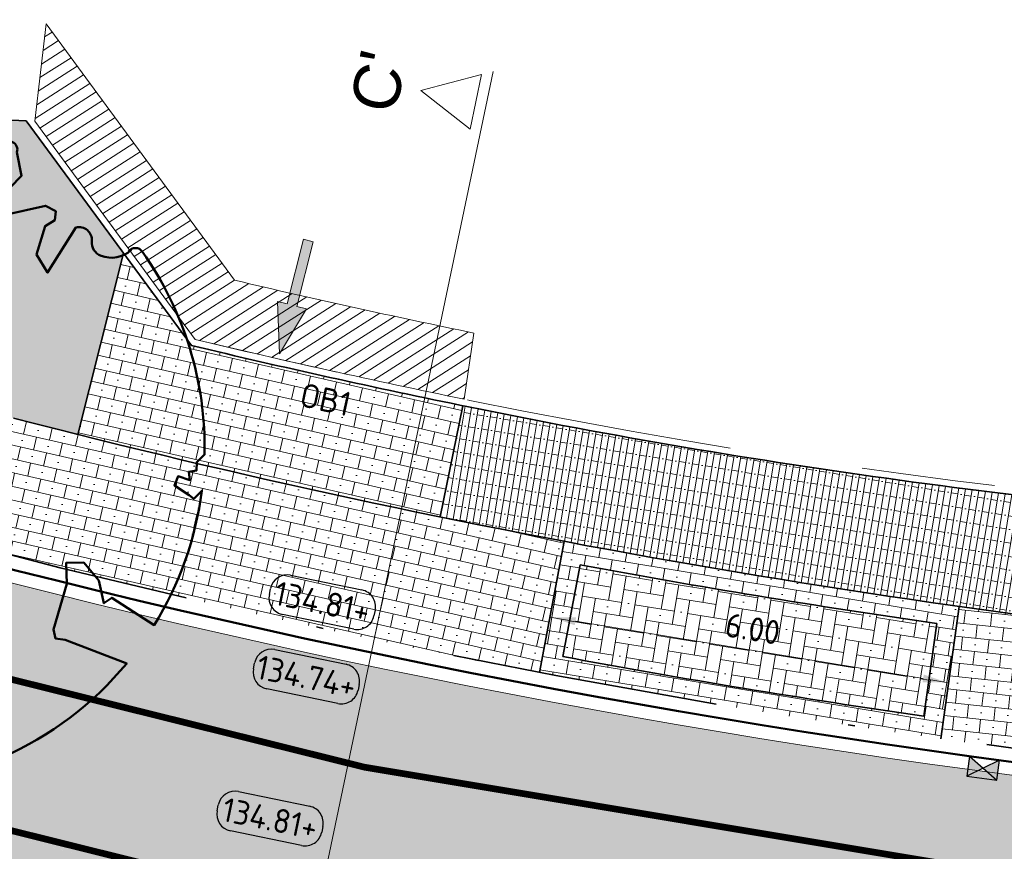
# Model space of a CAD drawing. Header units: metres. Extents: x 191748 to 192615, y 309710 to 310028.
# Tile 46 of 76: x 192114 to 192129, y 309809 to 309822. Entities that reach past the tile are written whole.
import ezdxf
from ezdxf.enums import TextEntityAlignment as Align

# ---------------------------------------------------------------- set-up
doc = ezdxf.new("R2010")
doc.units = ezdxf.units.M
for name, pattern in [('VH-GELEIDEBAND_50X200', [8, 4, -2, 0, -2]), ('VH-OPSLUITBAND-SO', [10, 4, -2, 2, -2]), ('VH-OPSLUITBAND_100X200', [16, 8, -2, 4, -2]), ('VW-1-1_STREEP', [2, 1, -1]), ('VW-11_STREEP', [2, 1, -1])]:
    doc.linetypes.add(name, pattern=pattern)
for name, color, linetype, lineweight in [('N-WE-GR-BOOM-S', 94, 'Continuous', 50), ('N-WE-RI-HWA_KOLK_NORMALE STRAATKOLK-S-200', 84, 'Continuous', 25), ('N-WE-VH-HERSTRATEN-A', 252, 'Continuous', 9), ('N-WE-VH-HERSTRATEN-G', 8, 'Continuous', 9), ('N-WE-VH-KANTLAAG 2 STREKS-G', 170, 'Continuous', 18), ('N-WE-VH-KANTOPSLUITING_GELEIDEBAND_70 200 VOORKANT-G', 2, 'Continuous', 50), ('N-WE-VH-KANTOPSLUITING_GELEIDEBAND_70 200-G', 6, 'VH-GELEIDEBAND_50X200', 35), ('N-WE-VH-KANTOPSLUITING_OPSLUITBAND_80X200 VOORKANT-G', 1, 'Continuous', 35), ('N-WE-VH-KANTOPSLUITING_OPSLUITBAND_80X200-G', 5, 'VH-OPSLUITBAND-SO', 18), ('N-WE-VH-KANTOPSLUITING_TEKST-T', 7, 'VH-OPSLUITBAND_100X200', 35), ('N-WE-VH-KANTVERHARDING-G', 5, 'Continuous', 35), ('N-WE-VH-OPENVERHARDING_STRAATBAKSTEEN_ANTRACIET-A', 250, 'Continuous', 9), ('N-WE-VH-OPENVERHARDING_STRAATBAKSTEEN_ROOD-A', 13, 'Continuous', 9), ('N-WE-VH-VERHARDING_ASFALT-A', 253, 'Continuous', 9), ('X-XX-AL-AANPIJLING_INRIT-S', 6, 'Continuous', 5), ('X-XX-AL-DWARSPROFIEL-S-200', 3, 'Continuous', 18), ('X-XX-AL-HOOGTELABEL-S', 7, 'Continuous', 25), ('X-XX-AL-MAATVOERING-M', 6, 'Continuous', 18)]:
    doc.layers.add(name, color=color, linetype=linetype, lineweight=lineweight)
doc.layers.add('N-WE-VH-GESLOTENVERHARDING_ASFALT_COATING_ROOD-A', color=7, linetype='Continuous', lineweight=9, true_color=0xf2beba)
doc.layers.add('N-WE-VW-MARKERING_LANGS_STREEP_11-G', color=7, linetype='VW-11_STREEP', lineweight=13, true_color=0xf7f7f7)
doc.styles.add('NLCS-ISO', font='NLCS-ISO.ttf')
doc.styles.add('NLCS-ISO-M200-T18', font='NLCS-ISO.ttf', dxfattribs={"height": 0.36})
doc.styles.get("Standard").update_dxf_attribs({"font": 'arial.ttf'})
doc.dimstyles.new('NLCS-M200-T18-PIJL_L2_H2', dxfattribs={"dimscale": 0.2, "dimtxt": 2.5, "dimasz": 1.8, "dimexe": 2, "dimexo": 2, "dimgap": 0.7, "dimtad": 1, "dimzin": 0, "dimdsep": 46, "dimtxsty": 'NLCS-ISO-M200-T18', "dimcen": 0, "dimdle": 2, "dimclrd": 256, "dimclre": 256, "dimclrt": 7, "dimazin": 0, "dimtfac": 1, "dimtdec": 3, "dimtofl": 0, "dimtmove": 0, "dimatfit": 3, "dimfxl": 2, "dimfxlon": 1, "dimtfillclr": 256, "dimtolj": 1, "dimtzin": 0, "dimlwd": -1, "dimlwe": -1, "dimarcsym": 0})
pattern_1 = [(347.1884373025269, (192114.1375652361, 309815.9742039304), (0.04434905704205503, 0.1950209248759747), []), (77.18843730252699, (192114.5276070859, 309815.8855058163), (-0.3900418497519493, 0.08869811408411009), [0.2, -0.2]), (77.18843730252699, (192114.3769352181, 309816.1248757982), (-0.3900418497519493, 0.08869811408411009), [0.2, -0.2]), (347.1884373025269, (192114.3547606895, 309816.0273653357), (0.08869811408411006, 0.3900418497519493), [0, -0.4, 0, 0, 0]), (347.1884373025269, (192114.5941306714, 309816.1780372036), (0.08869811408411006, 0.3900418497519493), [0, -0.4, 0, 0, 0])]

# ---------------------------------------------------------------- blocks, each defined once
blk = doc.blocks.new('INRIT')
at = {"layer": 'X-XX-AL-AANPIJLING_INRIT-S'}
blk.add_hatch(color=254, dxfattribs=at).paths.add_polyline_path([(-1.75, 0.07499999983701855), (-1.750000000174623, -0.07499999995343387), (-0.75, -0.07500000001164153), (-0.75, -0.2250000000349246), (0, 0), (-0.75, 0.2250000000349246), (-0.75, 0.07500000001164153)])
at = {"layer": 'X-XX-AL-AANPIJLING_INRIT-S', "flags": 128}
blk.add_lwpolyline([(-1.75, 0.07499999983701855), (-1.750000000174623, -0.07499999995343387), (-0.75, -0.07500000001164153), (-0.75, -0.2250000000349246), (0, 0), (-0.75, 0.2250000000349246), (-0.75, 0.07500000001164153)], close=True, dxfattribs=at)
blk = doc.blocks.new('*U85')
for p, q in [((48.37799968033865, 0.7999999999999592), (50.47799968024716, 5.000000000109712)), ((50.47799968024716, 5.000000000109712), (52.57799968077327, 0.7999999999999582)), ((52.57799968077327, 0.7999999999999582), (48.37799968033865, 0.7999999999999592)), ((52.977999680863, 4.01971150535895e-15), (-76.75445167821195, 2.876966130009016e-14))]:
    blk.add_line(p, q)
for tag, p in [('A500', (-74.2544516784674, 6.500000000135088)), ('B500', (50.47799968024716, 6.500000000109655))]:
    blk.add_attdef(tag, text='', height=3.499999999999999, rotation=1.387420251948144e-09).set_placement(p, align=Align.CENTER)
blk = doc.blocks.new('SGR-BOOM_05')
blk.add_lwpolyline([(0.4325246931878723, 4.711883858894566), (0.4412366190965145, 4.722067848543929), (0.4495406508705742, 4.730963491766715), (0.457499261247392, 4.738955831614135), (0.4651749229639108, 4.746429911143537), (0.4726301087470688, 4.753770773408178), (0.4799272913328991, 4.761363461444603), (0.4871289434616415, 4.769593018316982), (0.4942975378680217, 4.778844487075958), (0.5013792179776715, 4.78953650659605), (0.507854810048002, 4.802222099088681), (0.5130888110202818, 4.817487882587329), (0.5164457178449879, 4.835920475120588), (0.5172900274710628, 4.858106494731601), (0.5149862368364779, 4.884632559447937), (0.5088988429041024, 4.916085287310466), (0.4752610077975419, 5.034436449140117, -0.5293802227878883), (0.5290991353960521, 5.098767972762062, -0.08713876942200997), (2.218306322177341, 4.624671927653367, -0.3723405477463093), (2.284485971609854, 4.472597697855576), (2.353810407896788, 4.119139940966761), (2.180208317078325, 3.946086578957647), (1.99206671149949, 3.985480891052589), (1.766984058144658, 3.816663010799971), (1.853127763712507, 3.602310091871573), (2.086202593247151, 3.527331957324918), (2.711896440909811, 3.67116193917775), (2.864476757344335, 3.58686285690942), (2.849520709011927, 3.452573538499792), (2.706793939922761, 3.364669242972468), (2.577044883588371, 2.941253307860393), (2.743005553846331, 2.669806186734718), (3.167776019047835, 3.346672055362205, -0.5046405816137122), (3.406018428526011, 3.139734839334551, 0.3319483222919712), (3.543642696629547, 2.921146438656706, 0.282007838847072), (3.99290985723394, 3.003759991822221), (3.956968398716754, 2.985163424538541, -0.5121558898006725), (4.162740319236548, 2.983535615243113, -0.1607604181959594), (5.094490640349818, -0.05607239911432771), (4.977332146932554, -0.1690536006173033), (4.976312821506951, -0.2938416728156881), (4.8618704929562, -0.3148519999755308), (4.876229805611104, -0.4378637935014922), (4.698090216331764, -0.3805204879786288), (4.644143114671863, -0.5192137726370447), (4.863809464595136, -0.6652633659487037), (4.932503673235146, -0.7196641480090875), (5.053640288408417, -0.5992007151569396, -0.1063709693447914), (4.340554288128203, -2.610345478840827), (3.70529781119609, -2.2009414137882), (3.587571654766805, -2.281876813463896), (3.512459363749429, -1.944794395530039), (3.286149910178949, -1.67334727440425), (3.023546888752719, -1.675915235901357), (3.029665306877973, -1.990035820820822), (2.830389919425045, -2.677651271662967), (2.860626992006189, -2.808775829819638), (3.005150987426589, -2.829446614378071), (3.929857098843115, -3.182947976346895, -0.2362982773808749), (-0.2250862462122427, -5.013472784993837, 0.1596250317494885), (-0.3470448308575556, -4.770134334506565, 0.3508021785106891), (-0.3148115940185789, -4.527846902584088, -0.5046405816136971), (-0.6000098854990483, -4.392775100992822), (-0.530619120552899, -4.170222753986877), (-0.6474450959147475, -3.962362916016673), (-0.8016343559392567, -3.977834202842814), (-0.8248145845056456, -4.14384857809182), (-0.941790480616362, -4.211479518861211), (-1.080272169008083, -4.105602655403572), (-1.199847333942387, -3.474824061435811), (-1.291065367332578, -3.383747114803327), (-1.521968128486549, -3.390946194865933), (-1.586173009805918, -3.664879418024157), (-1.680264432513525, -3.694423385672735), (-1.769024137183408, -3.922911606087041), (-2.003269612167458, -3.79763926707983, 0.7335825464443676), (-1.917708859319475, -3.972704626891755, -0.8616245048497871), (-1.870123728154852, -4.127626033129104, 0.2799778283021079), (-2.04306959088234, -4.392508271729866), (-2.03586990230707, -4.402599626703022, -0.8270561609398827), (-2.207893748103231, -4.582742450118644, -0.1167741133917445), (-4.152188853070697, -2.556267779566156), (-4.114413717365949, -2.549202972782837), (-4.083543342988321, -2.540638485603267), (-4.058769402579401, -2.530881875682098), (-4.039283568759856, -2.520240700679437), (-4.02427751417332, -2.509022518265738), (-4.012942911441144, -2.497534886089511), (-4.004471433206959, -2.486085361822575), (-3.767567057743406, -2.183934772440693), (-3.762478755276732, -2.173394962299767), (-3.758320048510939, -2.163280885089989), (-3.754774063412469, -2.153365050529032), (-3.751523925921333, -2.143419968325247), (-3.748252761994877, -2.133218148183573), (-3.744643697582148, -2.12253209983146), (-3.740379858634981, -2.111134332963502), (-3.735144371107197, -2.09879735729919), (-3.7287288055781, -2.085363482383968), (-3.721358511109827, -2.070954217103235), (-3.713367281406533, -2.055760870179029), (-3.705088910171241, -2.03997475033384), (-3.696857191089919, -2.02378716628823), (-3.689005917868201, -2.007389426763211), (-3.681868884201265, -1.990972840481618), (-3.675779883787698, -1.974728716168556), (-3.671016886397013, -1.958854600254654), (-3.667634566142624, -1.943572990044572), (-3.665631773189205, -1.929112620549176), (-3.665007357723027, -1.915702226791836), (-3.665760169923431, -1.903570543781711), (-3.66788905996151, -1.892946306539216), (-3.671392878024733, -1.884058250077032), (-3.676270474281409, -1.877135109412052), (-3.682496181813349, -1.87228834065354), (-3.689946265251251, -1.869160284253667), (-3.698472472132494, -1.867276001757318), (-3.707926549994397, -1.86616055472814), (-3.718160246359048, -1.865339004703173), (-3.72902530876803, -1.864336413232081), (-3.740373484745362, -1.86267784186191), (-3.752056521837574, -1.859888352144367), (-3.763951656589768, -1.855601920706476), (-3.776038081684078, -1.849888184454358), (-3.788320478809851, -1.842925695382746), (-3.800803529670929, -1.834893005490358), (-3.813491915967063, -1.8259686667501), (-3.826390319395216, -1.816331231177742), (-3.839503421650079, -1.806159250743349), (-3.852835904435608, -1.795631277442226), (-3.866362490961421, -1.784873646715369), (-3.879938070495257, -1.773803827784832), (-3.893387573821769, -1.76228707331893), (-3.906535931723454, -1.750188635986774), (-4.149695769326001, -2.02842049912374), (-4.161716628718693, -2.014754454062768), (-4.172911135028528, -2.000102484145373), (-4.183104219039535, -1.984329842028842), (-4.192608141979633, -1.967625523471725), (-4.203684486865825, -1.951473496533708), (-4.219082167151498, -1.937681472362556), (-4.241550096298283, -1.928057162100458), (-4.273837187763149, -1.924408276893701), (-4.318692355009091, -1.928542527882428), (-4.378864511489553, -1.942267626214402), (-4.457102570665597, -1.96739128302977, -0.04099741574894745), (-4.791147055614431, -1.027236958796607), (-4.617442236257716, -1.057135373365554), (-4.462688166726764, -1.156360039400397), (-4.380222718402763, -1.081691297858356), (-4.281020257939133, -0.9269601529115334), (-4.376017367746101, -0.7817417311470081), (-4.322820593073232, -0.567248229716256), (-4.520005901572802, -0.551067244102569), (-4.652051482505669, -0.4231675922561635), (-4.89199676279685, -0.5800962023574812, -0.05814040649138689), (-4.988069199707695, 0.8291727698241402), (-4.851792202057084, 0.8021379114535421), (-4.298456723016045, 0.3639367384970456), (-4.059571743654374, 0.4468333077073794), (-3.128243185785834, 0.6926248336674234), (-3.048903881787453, 1.000164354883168), (-3.408870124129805, 1.143500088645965), (-3.464013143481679, 1.261371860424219), (-4.121257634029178, 1.583987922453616), (-4.135853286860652, 1.768685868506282), (-4.357977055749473, 1.956958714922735), (-4.448296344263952, 2.139788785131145), (-4.296559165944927, 2.378269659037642), (-3.957550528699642, 2.431343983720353), (-3.649608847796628, 2.632691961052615), (-3.646147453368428, 2.840191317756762), (-3.838176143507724, 3.066466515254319), (-3.787176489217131, 3.162116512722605), (-3.863200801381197, 3.31009734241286, -0.1342797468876), (-1.664191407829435, 4.834836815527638, -0.5417265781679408), (-1.596738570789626, 4.783170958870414), (-1.607648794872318, 4.639467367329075), (-1.605334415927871, 4.564777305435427), (-1.595180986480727, 4.507652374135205), (-1.578905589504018, 4.464963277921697), (-1.558225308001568, 4.433580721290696), (-1.534857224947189, 4.41037540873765), (-1.510518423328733, 4.392218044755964), (-1.486925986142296, 4.375979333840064), (-1.465438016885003, 4.359178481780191), (-1.44597670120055, 4.341928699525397), (-1.428105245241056, 4.324991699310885), (-1.411386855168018, 4.3091291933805), (-1.395384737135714, 4.295102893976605), (-1.379662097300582, 4.283674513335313), (-1.3637821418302, 4.275605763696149), (-1.347308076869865, 4.271658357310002), (-1.329896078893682, 4.272312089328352), (-1.3115742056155, 4.276919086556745), (-1.292463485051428, 4.284549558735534), (-1.272684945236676, 4.294273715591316), (-1.25235961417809, 4.305161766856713), (-1.231608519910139, 4.316283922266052), (-1.210552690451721, 4.326710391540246), (-1.189313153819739, 4.335511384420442), (-1.168017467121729, 4.342023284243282), (-1.146819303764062, 4.346647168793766), (-1.125878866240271, 4.350050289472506), (-1.105356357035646, 4.352899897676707), (-1.085411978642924, 4.355863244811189), (-1.066205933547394, 4.359607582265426), (-1.047898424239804, 4.364800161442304), (-1.030649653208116, 4.372108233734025), (-1.014588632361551, 4.38201337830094), (-0.9997196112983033, 4.394254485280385), (-0.9860156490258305, 4.40838477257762), (-0.9734498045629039, 4.423957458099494), (-0.9628477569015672, 4.324096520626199), (-0.940279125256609, 4.298315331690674), (-0.8338833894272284, 4.117847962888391), (-0.6106941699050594, 3.995871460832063), (-0.9268198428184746, 4.507921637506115), (-0.9210099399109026, 4.523481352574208), (-0.9169947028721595, 4.538581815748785), (-0.9151697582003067, 4.553389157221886), (-0.9159307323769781, 4.56806950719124), (-0.9196732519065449, 4.58278899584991), (-0.9267929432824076, 4.59771375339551), (-0.9376854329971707, 4.613009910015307), (-0.9526429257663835, 4.628990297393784), (-0.9715439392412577, 4.64655455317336), (-0.9941635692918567, 4.666749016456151), (-1.020276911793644, 4.690620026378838), (-1.049659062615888, 4.719213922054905), (-1.082085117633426, 4.753577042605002), (-1.117330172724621, 4.794755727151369), (-1.199269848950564, 4.900951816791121, -0.5431042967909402), (-1.17106461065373, 4.981224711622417, -0.04676559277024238), (-0.234242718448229, 5.117425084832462, -0.3851675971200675), (-0.1815216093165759, 5.074406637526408), (-0.1522898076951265, 4.88240583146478), (-0.1377666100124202, 4.822421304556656), (-0.1214819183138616, 4.780422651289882), (-0.1038292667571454, 4.753143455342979), (-0.08520218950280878, 4.737317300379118), (-0.06599422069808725, 4.729677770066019), (-0.04659889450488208, 4.72695844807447), (-0.02740974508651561, 4.725892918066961), (-0.008747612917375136, 4.723795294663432), (0.009357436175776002, 4.720301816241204), (0.02694803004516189, 4.715629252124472), (0.04406679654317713, 4.709994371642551), (0.06075636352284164, 4.703613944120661), (0.07705935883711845, 4.696704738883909), (0.09301841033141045, 4.68948352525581), (0.1086761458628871, 4.682167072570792), (0.1240417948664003, 4.674922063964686), (0.138990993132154, 4.66771483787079), (0.1533659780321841, 4.660461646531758), (0.1670089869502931, 4.653078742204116), (0.1797622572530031, 4.645482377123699), (0.1914680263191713, 4.637588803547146), (0.2019685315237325, 4.629314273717), (0.211106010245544, 4.620575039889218), (0.2188088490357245, 4.611358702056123), (0.2253500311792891, 4.601938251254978), (0.2310886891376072, 4.59265802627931), (0.236383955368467, 4.583862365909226), (0.2415949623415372, 4.575895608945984), (0.2470808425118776, 4.56910209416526), (0.2532007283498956, 4.563826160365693), (0.2603137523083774, 4.560412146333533), (0.2686849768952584, 4.559130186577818), (0.2782031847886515, 4.55995359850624), (0.2886630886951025, 4.562781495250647), (0.2998594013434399, 4.567512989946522), (0.31158683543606, 4.574047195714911), (0.3236401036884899, 4.582283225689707), (0.3358139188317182, 4.592120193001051), (0.3479029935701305, 4.603457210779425), (0.3597324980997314, 4.616146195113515), (0.3712494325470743, 4.629850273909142), (0.382431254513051, 4.644185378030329), (0.393255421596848, 4.658767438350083), (0.4036993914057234, 4.673212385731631), (0.4137406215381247, 4.687136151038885), (0.4233565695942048, 4.700154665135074)], format="xyb", close=True)
blk.add_circle((0, 0), 0.15)
blk = doc.blocks.new('TEKST OB')
at = {"layer": 'N-WE-VH-KANTOPSLUITING_TEKST-T', "style": 'NLCS-ISO'}
blk.add_attdef('TEKST_OPSLUITBANDEN', text='', height=0.36, rotation=0.340705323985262, dxfattribs=at).set_placement((0, 0), align=Align.BOTTOM_CENTER)
blk = doc.blocks.new('*D105')
at = {"layer": 'defpoints', "color": 0, "transparency": 16777216}
for p in [(192122.3892031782, 309814.1283612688), (192128.3090248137, 309813.1533199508), (192128.1215883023, 309812.0153264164)]:
    blk.add_point(p, dxfattribs=at)
at = {"layer": 'X-XX-AL-MAATVOERING-M', "transparency": 16777216}
for p, q in [((192122.2667739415, 309813.3850499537), (192122.136759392, 309812.5956855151)), ((192122.5569806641, 309812.9318611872), (192127.7663743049, 309812.0738329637)), ((192128.186595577, 309812.4100086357), (192128.0565810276, 309811.6206441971))]:
    blk.add_line(p, q, dxfattribs=at)
for points in [[(192122.5667317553, 309812.9910635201), (192122.5472295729, 309812.8726588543), (192122.2017666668, 309812.9903677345)], [(192127.7761253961, 309812.1330352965), (192127.7566232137, 309812.0146306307), (192128.1215883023, 309812.0153264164)]]:
    blk.add_solid(points, dxfattribs=at)
at = {"layer": 'X-XX-AL-MAATVOERING-M', "color": 7, "transparency": 16777216, "insert": (192125.2136833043, 309812.8185928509), "char_height": 0.36, "attachment_point": 5, "rotation": 350.64690887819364, "style": 'NLCS-ISO-M200-T18'}
blk.add_mtext('\\A1;6.00', dxfattribs=at)
blk = doc.blocks.new('SAL-HOOGTE-WEGPEIL-200-SO')
for p, q in [((-0.5450000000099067, 0.3024999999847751), (0.5450000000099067, 0.3024999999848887)), ((-0.8000000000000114, -0.04250000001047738), (-0.8000000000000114, 0.04250000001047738)), ((0.8000000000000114, 0.04749999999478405), (0.8000000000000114, -0.04250000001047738)), ((0.5449999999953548, -0.297500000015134), (-0.5449999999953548, -0.297500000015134))]:
    blk.add_line(p, q)
for centre, radius, start, end in [((-0.5450000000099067, 0.04749999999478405), 0.2549999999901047, 90.00000000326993, 180.0000000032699), ((0.5450000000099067, 0.04749999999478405), 0.2549999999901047, 359.9999999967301, 89.99999999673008), ((-0.5449999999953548, -0.04250000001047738), 0.2550000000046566, 180, 270), ((0.5449999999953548, -0.04250000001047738), 0.2550000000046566, 270, 0)]:
    blk.add_arc(centre, radius, start, end)
at = {"style": 'NLCS-ISO'}
blk.add_attdef('HOOGTE', text='', height=0.36, dxfattribs=at).set_placement((0, 0.002499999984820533), align=Align.MIDDLE_CENTER)
blk = doc.blocks.new('SRI-KOLK_STRAAT-SO')
h = blk.add_hatch(color=256)
h.dxf.hatch_style = 1
h.paths.add_polyline_path([(-1.125, 1.5), (-1.125, -1.110223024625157e-16), (1.110223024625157e-16, 0.7499999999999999)])
h.paths.add_polyline_path([(1.125, 1.5), (1.110223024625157e-16, 0.7499999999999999), (1.125, -1.110223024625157e-16)])
for p, q in [((-1.125, 0), (1.125, 1.5)), ((1.125, 0), (-1.125, 1.5))]:
    blk.add_line(p, q)
blk.add_lwpolyline([(-1.125, 0), (1.125, 0), (1.125, 1.5), (-1.125, 1.5)], close=True)

msp = doc.modelspace()

# ---------------------------------------------------------------- hatches: boundary and pattern name
at = {"layer": 'N-WE-VH-GESLOTENVERHARDING_ASFALT_COATING_ROOD-A'}
h = msp.add_hatch(color=256, dxfattribs=at)
h.dxf.hatch_style = 1
edge = h.paths.add_edge_path()
edge.add_line((192051.0774653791, 309808.4195765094), (192057.0811257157, 309758.80851348))
edge.add_line((192057.0811257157, 309758.80851348), (192058.565283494, 309759.0298562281))
edge.add_line((192058.565283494, 309759.0298562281), (192052.5561329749, 309808.6862872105))
edge.add_arc((192068.7381378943, 309810.6445452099), 16.30006311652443, 172.7372160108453, 186.9000706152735, ccw=False)
edge.add_arc((192042.9464646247, 309813.9315084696), 9.700216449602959, 352.7372160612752, 353.558672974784)
edge.add_arc((192068.7432477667, 309810.638999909), 16.30746508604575, 122.85393825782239, 172.2315393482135, ccw=False)
edge.add_arc((192069.4176080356, 309809.2144069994), 17.87123448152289, 94.68040749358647, 122.19239038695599, ccw=False)
edge.add_arc((192068.8067794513, 309807.0628131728), 19.9812120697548, 86.85571442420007, 92.43069995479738, ccw=False)
edge.add_arc((192068.7245158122, 309810.7565854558), 16.30000000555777, 69.28399104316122, 85.85476106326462, ccw=False)
edge.add_line((192074.490415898, 309826.0027127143), (192099.6408618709, 309816.4911196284))
edge.add_arc((192146.0156778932, 309939.1148793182), 131.1000000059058, 249.283991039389, 267.28769582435)
edge.add_line((192139.8119000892, 309808.1617459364), (192141.2483762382, 309808.1163962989))
edge.add_arc((192142.7684526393, 309904.2043735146), 96.09999998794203, 269.0936774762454, 300.0344611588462)
edge.add_line((192190.8685005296, 309821.0082474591), (192194.5697765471, 309823.0909068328))
edge.add_line((192194.5697765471, 309823.0909068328), (192208.7230190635, 309831.2756147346))
edge.add_arc((192084.1208555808, 310046.7414149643), 248.9000004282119, 300.0404543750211, 303.1284289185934)
edge.add_arc((192208.2896435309, 309856.4733086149), 21.6999999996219, 303.1284289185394, 319.3354496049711)
edge.add_line((192224.7499105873, 309842.332954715), (192225.6489243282, 309843.3794636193))
edge.add_arc((192239.5301633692, 309831.4546490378), 18.30000000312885, 125.1354368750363, 139.3354496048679, ccw=False)
edge.add_line((192228.9983091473, 309846.420277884), (192235.1600518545, 309850.7565190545))
edge.add_line((192235.1600518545, 309850.7565190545), (192236.4865745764, 309851.7701852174))
edge.add_arc((192229.1268201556, 309861.0166983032), 11.81795199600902, 308.5180067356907, 324.8070539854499)
edge.add_line((192238.7846379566, 309854.205637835), (192239.3306963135, 309854.9545798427))
edge.add_arc((192239.7560225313, 309855.1015410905), 0.4499999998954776, 142.4942655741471, 199.0613597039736, ccw=False)
edge.add_arc((192266.6089706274, 309834.4922791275), 34.30000000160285, 127.17003413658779, 142.4942657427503, ccw=False)
edge.add_line((192245.8855127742, 309861.8240974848), (192247.0046765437, 309862.637645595))
edge.add_line((192247.0046765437, 309862.637645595), (192247.8553785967, 309863.2301912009))
edge.add_line((192247.8553785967, 309863.2301912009), (192254.0557285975, 309867.5489654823))
edge.add_line((192254.0557285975, 309867.5489654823), (192254.1700393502, 309867.3848525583))
edge.add_line((192254.1700393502, 309867.3848525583), (192255.7091075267, 309868.45687076))
edge.add_line((192255.7091075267, 309868.45687076), (192254.566, 309870.098))
edge.add_line((192254.566, 309870.098), (192247.4733388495, 309865.1572808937))
edge.add_line((192247.4733388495, 309865.1572808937), (192247.5874540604, 309864.9934487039))
edge.add_line((192247.5874540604, 309864.9934487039), (192246.0901905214, 309863.9505489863))
edge.add_arc((192266.6089706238, 309834.4922791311), 35.89999999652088, 124.8586456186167, 145.9195530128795)
edge.add_arc((192228.4265712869, 309860.3247079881), 10.20000000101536, 305.13543687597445, 325.91955301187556, ccw=False)
edge.add_line((192234.2967851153, 309851.9832099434), (192228.1350424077, 309847.6469687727))
edge.add_arc((192239.5301633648, 309831.4546490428), 19.79999999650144, 125.1354368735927, 139.3354496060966)
edge.add_line((192224.51111785, 309844.3569074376), (192223.6121041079, 309843.3103985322))
edge.add_arc((192208.2896435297, 309856.473308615), 20.20000000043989, 303.128428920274, 319.33544960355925, ccw=False)
edge.add_arc((192084.1208557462, 310046.741414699), 247.4000001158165, 300.0404543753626, 303.12842892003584, ccw=False)
edge.add_line((192207.9721020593, 309832.5741229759), (192193.8265035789, 309824.3938355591))
edge.add_line((192193.8265035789, 309824.3938355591), (192190.1252659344, 309822.3111977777))
edge.add_arc((192142.768452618, 309904.2043735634), 94.6000000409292, 295.4844754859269, 300.0397409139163, ccw=False)
edge.add_line((192183.4716656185, 309818.8087737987), (192183.0189620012, 309818.594464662))
edge.add_arc((192142.7684526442, 309904.204373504), 94.59999997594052, 287.2480245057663, 295.1811174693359, ccw=False)
edge.add_line((192170.8181706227, 309813.8585196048), (192159.1426590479, 309811.0322459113))
edge.add_arc((192142.7684526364, 309904.2043735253), 94.59999999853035, 269.0985400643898, 279.96746087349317, ccw=False)
edge.add_arc((192141.9846298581, 309854.2105175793), 44.60000006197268, 267.27836996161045, 269.0949207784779, ccw=False)
edge.add_arc((192146.0156777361, 309939.1148793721), 129.6000000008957, 249.28399111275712, 267.2806065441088, ccw=False)
edge.add_line((192100.1714661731, 309817.8941374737), (192075.0210202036, 309827.4057305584))
edge.add_arc((192068.7245158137, 309810.7565854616), 17.7999999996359, 69.28399102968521, 123.0926038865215)
edge.add_arc((192054.5286765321, 309832.5391047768), 8.200000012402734, 292.5779463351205, 303.0926038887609, ccw=False)
edge.add_arc((192068.7245154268, 309810.756585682), 17.99999958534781, 127.8612765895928, 168.1940758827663)
edge.add_arc((192042.9203814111, 309813.9419657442), 8.200000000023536, -7.0372807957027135, 3.4774068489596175, ccw=False)
edge.add_arc((192068.7245158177, 309810.7565854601), 17.80000000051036, 172.9627625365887, 187.543856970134)
edge.add_line((192051.0785808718, 309808.4197115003), (192051.0774653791, 309808.4195765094))
h = msp.add_hatch(color=256, dxfattribs=at)
h.dxf.hatch_style = 1
edge = h.paths.add_edge_path()
edge.add_arc((192244.0243701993, 309849.036280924), 0.4499999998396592, 230.4225353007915, 287.348414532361)
edge.add_arc((192233.6897319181, 309881.2700922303), 34.30000000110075, 287.7710036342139, 307.1700341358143)
edge.add_arc((192233.689733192, 309881.2700932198), 34.30000001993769, 307.1700314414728, 315.9919136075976)
edge.add_arc((192266.8487255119, 309849.2436790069), 11.80000000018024, 120.7354877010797, 136.0055259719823, ccw=False)
edge.add_line((192260.818035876, 309859.3862024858), (192261.6775717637, 309859.8972778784))
edge.add_line((192261.6775717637, 309859.8972778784), (192261.5753566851, 309860.0691850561))
edge.add_line((192261.5753566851, 309860.0691850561), (192270.857, 309865.588))
edge.add_line((192270.857, 309865.588), (192271.6236130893, 309864.2986961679))
edge.add_line((192271.6236130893, 309864.2986961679), (192262.9461587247, 309859.139128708))
edge.add_arc((192268.0569126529, 309850.5437698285), 9.99999999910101, 120.7354877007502, 138.2013745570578)
edge.add_arc((192233.6897319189, 309881.2700922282), 36.09999999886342, 289.36379946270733, 318.2013745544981, ccw=False)
edge.add_line((192245.6592327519, 309847.2121849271), (192245.5955394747, 309847.401771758))
edge.add_line((192245.5955394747, 309847.401771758), (192244.6476053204, 309847.083305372))
edge.add_arc((192233.6839772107, 309881.2912425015), 35.92191676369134, 284.36949514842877, 287.7706307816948, ccw=False)
edge.add_arc((192245.1302455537, 309836.6122301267), 10.19999999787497, 104.3694951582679, 123.9399972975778)
edge.add_arc((192258.1392042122, 309817.2820200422), 33.50000058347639, 123.9399973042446, 125.1354368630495)
edge.add_line((192238.8595800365, 309844.6781170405), (192233.0580172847, 309840.5953475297))
edge.add_arc((192221.6628963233, 309856.7876672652), 19.80000000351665, 291.26296266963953, 305.13543687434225, ccw=False)
edge.add_line((192228.8433443, 309838.3355354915), (192227.0587217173, 309837.6410688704))
edge.add_arc((192234.3842292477, 309818.8161667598), 20.20000000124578, 111.2629626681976, 123.3955080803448)
edge.add_line((192223.2658404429, 309835.6809653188), (192220.6846251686, 309834.0017217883))
edge.add_line((192220.6846251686, 309834.0017217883), (192219.8426701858, 309833.4635931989))
edge.add_arc((192084.1208556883, 310046.7414148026), 252.8000002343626, 300.0404543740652, 302.4711089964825, ccw=False)
edge.add_line((192210.6754033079, 309827.8994933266), (192196.5308240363, 309819.7197953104))
edge.add_line((192196.5308240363, 309819.7197953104), (192192.8295869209, 309817.6371578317))
edge.add_arc((192142.7684716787, 309904.204339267), 99.99996080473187, 298.6623529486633, 300.0404547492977, ccw=False)
edge.add_line((192190.7331580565, 309816.4582224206), (192190.6371805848, 309816.633802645))
edge.add_arc((192142.7686785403, 309904.2026409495), 99.79827117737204, 269.1016171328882, 298.6627164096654, ccw=False)
edge.add_arc((192141.984624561, 309854.2105173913), 49.79999962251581, 267.28177641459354, 269.1017624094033, ccw=False)
edge.add_arc((192146.0156778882, 309939.1148792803), 134.7999999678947, 262.0982203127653, 267.28177642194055, ccw=False)
edge.add_line((192127.4840057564, 309805.5947792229), (192126.5002487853, 309805.7350156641))
edge.add_line((192126.5002487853, 309805.7350156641), (192113.7508740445, 309808.2331677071))
edge.add_arc((192146.0156775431, 309939.1148779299), 134.7999985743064, 255.7287576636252, 256.15163443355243, ccw=False)
edge.add_arc((192146.0156779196, 309939.1148793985), 134.8000000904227, 249.2839910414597, 255.72875766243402, ccw=False)
edge.add_line((192098.3320379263, 309813.0303422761), (192078.8062263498, 309820.4147669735))
edge.add_line((192078.8062263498, 309820.4147669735), (192078.2031537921, 309820.6428416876))
edge.add_arc((192072.6848690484, 309806.0514560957), 15.60000000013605, 69.28399103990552, 186.6211746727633)
edge.add_line((192057.1889176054, 309804.2527096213), (192058.1706189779, 309795.7954884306))
edge.add_line((192058.1706189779, 309795.7954884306), (192059.8562187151, 309781.2742804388))
edge.add_arc((192556.7199951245, 309838.9494718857), 500.2000000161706, 186.6211746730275, 188.2193609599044)
edge.add_line((192061.6580603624, 309767.43918755), (192062.8420816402, 309759.6676848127))
edge.add_line((192062.8420816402, 309759.6676848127), (192061.298320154, 309759.4374529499))
edge.add_line((192061.298320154, 309759.4374529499), (192060.1734683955, 309767.2247424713))
edge.add_arc((192556.7199952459, 309838.9494719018), 501.7000001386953, 186.6211746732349, 188.2193609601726, ccw=False)
edge.add_line((192058.3662233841, 309781.1013240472), (192056.6806236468, 309795.6225320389))
edge.add_line((192056.6806236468, 309795.6225320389), (192055.6989222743, 309804.0797532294))
edge.add_arc((192072.6848690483, 309806.0514560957), 17.10000000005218, 69.28399104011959, 186.6211746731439, ccw=False)
edge.add_line((192078.7337580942, 309822.0458595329), (192079.3368306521, 309821.8177848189))
edge.add_line((192079.3368306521, 309821.8177848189), (192080.1912720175, 309821.4946454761))
edge.add_line((192080.1912720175, 309821.4946454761), (192098.8626422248, 309814.4333601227))
edge.add_arc((192146.015677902, 309939.1148793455), 133.3000000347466, 249.2839910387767, 256.1356227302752)
edge.add_arc((192146.0156779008, 309939.1148793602), 133.3000000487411, 256.1356227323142, 261.6913552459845)
edge.add_arc((192146.0156778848, 309939.1148792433), 133.2999999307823, 261.6913552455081, 267.2817764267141)
edge.add_arc((192141.9846245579, 309854.2105172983), 48.29999952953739, 267.2817764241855, 269.1017624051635)
edge.add_arc((192142.7684526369, 309904.2043734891), 98.299999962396, 269.1017624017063, 300.0462624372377)
edge.add_line((192191.9871735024, 309819.113789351), (192195.6884480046, 309821.1964478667))
edge.add_line((192195.6884480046, 309821.1964478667), (192209.8243640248, 309829.3711359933))
edge.add_arc((192084.1208557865, 310046.7414146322), 251.1000000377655, 300.0404543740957, 303.1985352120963)
edge.add_arc((192233.4902673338, 309818.468291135), 21.69999999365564, 111.2629626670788, 123.19853521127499, ccw=False)
edge.add_line((192225.6207864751, 309838.6910820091), (192228.2993709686, 309839.7334242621))
edge.add_arc((192221.6628963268, 309856.7876672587), 18.29999999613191, 291.2629626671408, 305.1354368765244)
edge.add_line((192232.1947505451, 309841.8220384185), (192237.9963133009, 309845.904807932))
edge.add_arc((192258.1392035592, 309817.2820209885), 34.99999943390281, 123.93999727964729, 125.1354368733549, ccw=False)
edge.add_line((192238.5978501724, 309846.3188160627), (192239.7848766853, 309847.0833405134))
edge.add_arc((192246.077788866, 309836.8657450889), 11.99999999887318, 105.5881973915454, 121.62848938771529, ccw=False)
edge.add_line((192242.8531319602, 309848.4243603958), (192243.7376658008, 309848.6894371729))
at = {"layer": 'N-WE-VH-HERSTRATEN-A'}
h = msp.add_hatch(dxfattribs=at)
h.set_pattern_fill('ANSI31', color=256, scale=0.05)
h.set_pattern_definition([(32.57075197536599, (192117.4504871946, 309818.0389119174), (-0.08546158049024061, 0.1337829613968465), [])])
edge = h.paths.add_edge_path()
edge.add_arc((192146.0156781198, 309939.1148793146), 125.4000000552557, 256.556730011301, 258.4413919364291, ccw=False)
edge.add_line((192116.8623749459, 309817.1507660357), (192114.4570852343, 309820.4208841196))
edge.add_line((192114.4570852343, 309820.4208841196), (192114.6273216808, 309821.8771541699))
edge.add_line((192114.6273216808, 309821.8771541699), (192117.4504871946, 309818.0389119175))
edge.add_arc((192146.0156781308, 309939.1148793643), 124.4000001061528, 256.7250803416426, 258.4164236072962)
edge.add_line((192121.0365161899, 309817.2485530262), (192120.8892552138, 309816.2579589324))
at = {"layer": 'N-WE-VH-OPENVERHARDING_STRAATBAKSTEEN_ANTRACIET-A'}
h = msp.add_hatch(dxfattribs=at)
h.set_pattern_fill('AVH-SBS_KEIFORMAAT_ELLEBOOG_02', color=256, scale=2, pattern_type=2)
h.set_pattern_definition([(350.6469088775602, (192303.6655990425, 309863.7632362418), (-0.1648374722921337, 0.229844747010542), [0.6, -0.2]), (80.64690887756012, (192304.0602812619, 309863.698228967), (-0.1648374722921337, 0.229844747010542), [0.6, -0.2]), (350.6469088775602, (192303.7143544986, 309864.0592479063), (0.459689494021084, 0.3296749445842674), [0, -0.8]), (350.6469088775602, (192304.0266179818, 309864.109163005), (0.459689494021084, 0.3296749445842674), [0, -0.8])])
edge = h.paths.add_edge_path()
edge.add_arc((192146.0156777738, 309939.1148786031), 128.8999992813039, 259.4289114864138, 261.8649062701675)
edge.add_line((192127.7753487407, 309811.5119781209), (192127.9702338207, 309812.898351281))
edge.add_arc((192146.0156778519, 309939.1148790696), 127.4999997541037, 259.4303757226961, 261.86344203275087, ccw=False)
edge.add_line((192122.6283254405, 309813.7782057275), (192122.3682849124, 309812.4025641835))
at = {"layer": 'N-WE-VH-OPENVERHARDING_STRAATBAKSTEEN_ROOD-A'}
h = msp.add_hatch(dxfattribs=at)
h.set_pattern_fill('AVH-SBS_WAALFORMAAT_HALFST', color=256, scale=2, angle=90, pattern_type=2)
h.set_pattern_definition([(73.22735881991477, (192103.5956036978, 309819.1966684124), (-0.09574574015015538, 0.02885746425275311), []), (163.2273588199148, (192103.7110335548, 309819.579651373), (-0.1154298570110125, -0.3829829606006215), [0.1, -0.1]), (163.2273588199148, (192103.5575728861, 309819.4170173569), (-0.1154298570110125, -0.3829829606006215), [0.1, -0.1]), (73.22735881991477, (192103.6054457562, 309819.4025886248), (-0.1914914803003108, 0.05771492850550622), [0, -0.4, 0, 0, 0]), (73.22735881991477, (192103.5674149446, 309819.6229375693), (-0.1914914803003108, 0.05771492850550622), [0, -0.4, 0, 0, 0])])
edge = h.paths.add_edge_path()
edge.add_arc((192146.0156778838, 309939.1148792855), 127.1999999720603, 250.5191883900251, 255.9355292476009)
edge.add_line((192115.1043549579, 309815.7279670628), (192115.7853621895, 309818.4463036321))
edge.add_line((192115.7853621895, 309818.4463036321), (192114.3288083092, 309820.4266436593))
edge.add_line((192114.3288083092, 309820.4266436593), (192106.610999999, 309820.769))
edge.add_line((192106.610999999, 309820.769), (192104.1402985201, 309820.7364778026))
edge.add_line((192104.1402985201, 309820.7364778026), (192103.5956036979, 309819.1966684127))
h = msp.add_hatch(dxfattribs=at)
h.set_pattern_fill('AVH-SBS_KEIFORMAAT_HALFST', color=256, scale=2, pattern_type=2)
h.set_pattern_definition(pattern_1)
edge = h.paths.add_edge_path()
edge.add_arc((192146.0156778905, 309939.1148793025), 127.1999999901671, 255.9355292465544, 258.441345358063)
edge.add_line((192120.5284873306, 309814.4944832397), (192120.8691180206, 309816.160007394))
edge.add_arc((192146.0156781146, 309939.1148793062), 125.500000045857, 256.5400101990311, 258.4413452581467, ccw=False)
edge.add_line((192116.8035085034, 309817.062025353), (192115.7853621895, 309818.4463036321))
edge.add_line((192115.7853621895, 309818.4463036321), (192115.1043549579, 309815.7279670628))
h = msp.add_hatch(dxfattribs=at)
h.set_pattern_fill('AVH-SBS_WAALFORMAAT_HALFST', color=256, scale=2, angle=90, pattern_type=2)
h.set_pattern_definition([(80.64690887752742, (192120.5284873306, 309814.4944832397), (-0.09867055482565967, 0.01625181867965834), []), (170.6469088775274, (192120.5934946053, 309814.889165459), (-0.06500727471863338, -0.3946822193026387), [0.1, -0.1]), (170.6469088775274, (192120.4623204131, 309814.708076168), (-0.06500727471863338, -0.3946822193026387), [0.1, -0.1]), (80.64690887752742, (192120.5116556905, 309814.6999502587), (-0.1973411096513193, 0.03250363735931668), [0, -0.4, 0, 0, 0]), (80.64690887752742, (192120.4454887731, 309814.913543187), (-0.1973411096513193, 0.03250363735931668), [0, -0.4, 0, 0, 0])])
edge = h.paths.add_edge_path()
edge.add_line((192129.1994512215, 309813.0313573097), (192129.420221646, 309814.7919002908))
edge.add_arc((192140.9440276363, 309914.2263605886), 100.0999999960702, 258.48226305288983, 263.3892840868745, ccw=False)
edge.add_arc((192146.0156781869, 309939.1148793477), 125.500000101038, 258.4413452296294, 258.482263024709, ccw=False)
edge.add_line((192120.8691180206, 309816.160007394), (192120.5284873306, 309814.4944832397))
edge.add_arc((192146.0156778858, 309939.1148792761), 127.1999999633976, 258.4413453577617, 262.4030838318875)
h = msp.add_hatch(dxfattribs=at)
h.set_pattern_fill('AVH-SBS_KEIFORMAAT_HALFST', color=256, scale=2, pattern_type=2)
h.set_pattern_definition(pattern_1)
edge = h.paths.add_edge_path()
edge.add_arc((192146.0156778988, 309939.114879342), 129.200000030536, 255.4861459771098, 259.2955620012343)
edge.add_line((192122.0177177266, 309812.1631644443), (192122.3892031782, 309814.1283612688))
edge.add_arc((192146.0156778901, 309939.1148793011), 127.199999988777, 255.48614597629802, 259.2955620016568, ccw=False)
edge.add_line((192114.1375652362, 309815.9742039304), (192113.6363370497, 309814.0380297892))
h = msp.add_hatch(dxfattribs=at)
h.set_pattern_fill('AVH-SBS_KEIFORMAAT_HALFST', color=256, scale=2, pattern_type=2)
h.set_pattern_definition([(350.6469088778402, (192303.4555880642, 309864.0084747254), (0.03250363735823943, 0.1973411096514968), []), (80.64690887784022, (192303.8502702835, 309863.9434674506), (-0.3946822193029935, 0.0650072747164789), [0.2, -0.2]), (80.64690887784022, (192303.6854328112, 309864.1733121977), (-0.3946822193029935, 0.0650072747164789), [0.2, -0.2]), (350.6469088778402, (192303.6691809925, 309864.0746416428), (0.06500727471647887, 0.3946822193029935), [0, -0.4, 0, 0, 0]), (350.6469088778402, (192303.8990257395, 309864.2394791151), (0.06500727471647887, 0.3946822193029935), [0, -0.4, 0, 0, 0])])
edge = h.paths.add_edge_path(flags=16)
edge.add_line((192127.9702338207, 309812.898351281), (192127.775348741, 309811.5119781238))
edge.add_arc((192146.0156755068, 309939.1148648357), 128.8999853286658, 259.4289113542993, 261.8649064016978, ccw=False)
edge.add_line((192122.3682849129, 309812.4025641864), (192122.6283254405, 309813.7782057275))
edge.add_arc((192146.0156778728, 309939.1148791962), 127.4999998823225, 259.4303757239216, 261.8634420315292)
edge = h.paths.add_edge_path()
edge.add_arc((192146.0156779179, 309939.1148794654), 129.2000001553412, 259.2955620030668, 261.9982557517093)
edge.add_line((192128.0306183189, 309811.1727922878), (192128.3090248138, 309813.1533199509))
edge.add_arc((192146.0156778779, 309939.1148792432), 127.1999999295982, 259.2955620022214, 261.99825575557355, ccw=False)
edge.add_line((192122.3892031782, 309814.1283612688), (192122.0177177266, 309812.1631644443))
h = msp.add_hatch(dxfattribs=at)
h.set_pattern_fill('AVH-SBS_KEIFORMAAT_HALFST', color=256, scale=2, pattern_type=2)
h.set_pattern_definition([(353.8720362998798, (192130.1888704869, 309812.9033419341), (0.02134987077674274, 0.1988571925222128), []), (83.87203629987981, (192130.5865848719, 309812.8606421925), (-0.3977143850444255, 0.04269974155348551), [0.2, -0.2]), (83.87203629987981, (192130.4090775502, 309813.0808492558), (-0.3977143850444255, 0.04269974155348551), [0.2, -0.2]), (353.8720362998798, (192130.3984026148, 309812.9814206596), (0.04269974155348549, 0.3977143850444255), [0, -0.4, 0, 0, 0]), (353.8720362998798, (192130.6186096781, 309813.1589279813), (0.04269974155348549, 0.3977143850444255), [0, -0.4, 0, 0, 0])])
edge = h.paths.add_edge_path()
edge.add_arc((192146.0156778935, 309939.1148793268), 129.2000000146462, 261.9982557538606, 264.8916002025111)
edge.add_line((192134.5116685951, 309810.4280588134), (192134.6897492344, 309812.4201148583))
edge.add_arc((192146.0156778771, 309939.1148791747), 127.1999998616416, 261.9982557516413, 264.89160020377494, ccw=False)
edge.add_line((192128.3090248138, 309813.1533199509), (192128.0306183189, 309811.1727922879))
at = {"layer": 'N-WE-VH-VERHARDING_ASFALT-A'}
h = msp.add_hatch(color=256, dxfattribs=at)
h.dxf.hatch_style = 1
h.paths.add_polyline_path([(192191.9785476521, 309819.1088005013), (192195.6797847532, 309821.1914379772), (192194.5784397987, 309823.0959167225), (192190.8772026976, 309821.0132792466, -0.03490403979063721), (192178.8370026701, 309815.129855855, -0.1004413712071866), (192141.2619351, 309808.1161827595, -0.007941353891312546), (192139.7983709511, 309808.1623875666, -0.07869198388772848), (192099.6408618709, 309816.4911196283), (192081.174571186, 309823.474846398), (192080.9566771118, 309823.5572512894), (192080.1856861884, 309821.4967579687), (192095.3530855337, 309815.7606318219), (192098.8626422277, 309814.4333601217, 0.0786919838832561), (192139.6940378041, 309805.964862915, 0.007941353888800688), (192141.2274466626, 309805.9164531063, 0.01917379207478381), (192148.761875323, 309806.0872553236, 0.1163447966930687)])

# ---------------------------------------------------------------- linework, layer by layer
at = {"layer": 'N-WE-VH-HERSTRATEN-G'}
msp.add_lwpolyline([(192120.8892552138, 309816.2579589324, -0.008223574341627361), (192116.8623749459, 309817.1507660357), (192114.4570852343, 309820.4208841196), (192114.6273216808, 309821.8771541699), (192117.4504871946, 309818.0389119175, 0.007380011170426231), (192121.0365161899, 309817.2485530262)], format="xyb", close=True, dxfattribs=at)
at = {"layer": 'N-WE-VH-KANTLAAG 2 STREKS-G'}
msp.add_lwpolyline([(192100.1714661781, 309817.8941374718, 0.07869198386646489), (192139.8695071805, 309809.6606998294, 0.007941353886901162), (192141.2854499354, 309809.6159984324, 0.04744610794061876), (192159.142659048, 309811.0322459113), (192170.8181706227, 309813.8585196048, 0.02093068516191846), (192178.2740180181, 309816.5201969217, 0.01368787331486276), (192183.018961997, 309818.5944646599), (192183.4716656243, 309818.8087738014, 0.01987871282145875), (192190.1252659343, 309822.3111977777), (192193.8265035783, 309824.3938355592), (192207.9721020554, 309832.5741229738, 0.01347464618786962), (192219.3292980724, 309839.5568660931, 0.07083458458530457), (192223.6121041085, 309843.310398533), (192224.5111178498, 309844.3569074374, -0.06203865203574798), (192228.1350424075, 309847.6469687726), (192234.2967851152, 309851.9832099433, 0.09093724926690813), (192236.8747377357, 309854.6090729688, -0.09215510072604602), (192246.0901905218, 309863.9505489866), (192247.5874540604, 309864.9934487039), (192247.4731433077, 309865.1575616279)], format="xyb", dxfattribs=at)
at = {"layer": 'N-WE-VH-KANTOPSLUITING_GELEIDEBAND_70 200 VOORKANT-G'}
msp.add_lwpolyline([(192066.7888912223, 309828.6522094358, -0.1178677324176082), (192075.0917674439, 309827.5927996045), (192081.7759227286, 309825.0649332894), (192100.2422134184, 309818.0812065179, 0.07869198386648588), (192139.8789920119, 309809.8604747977, 0.007941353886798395), (192141.2885852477, 309809.8159738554, 0.04344859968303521), (192157.622414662, 309810.9803432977, 0.04344859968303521)], format="xyb", dxfattribs=at)
at = {"layer": 'N-WE-VH-KANTOPSLUITING_GELEIDEBAND_70 200-G', "flags": 128}
msp.add_lwpolyline([(192066.7646288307, 309828.850751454, -0.04439226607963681), (192069.9894370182, 309828.9125755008, -0.07313128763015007), (192075.1625146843, 309827.7798686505), (192081.8466699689, 309825.2520023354), (192100.3129606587, 309818.2682755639, 0.07869198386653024), (192139.8884768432, 309810.060249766, 0.007941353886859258), (192141.29172056, 309810.0159492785, 0.03975736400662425), (192156.2182274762, 309810.9694897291, 0.00368343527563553), (192157.5904103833, 309811.1777667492, 0.00368343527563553)], format="xyb", dxfattribs=at)
at = {"layer": 'N-WE-VH-KANTOPSLUITING_OPSLUITBAND_80X200 VOORKANT-G'}
msp.add_lwpolyline([(192200.3115643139, 309828.6061634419), (192199.6211340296, 309829.7692208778), (192199.1615527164, 309830.5434039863), (192198.9512048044, 309830.8977434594), (192185.2272348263, 309824.1482293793, -0.1318308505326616), (192135.244143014, 309814.2802352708), (192133.9409558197, 309814.3716311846, -0.03276283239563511), (192120.9569335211, 309816.1420801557, -0.008474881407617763), (192116.8035085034, 309817.062025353), (192114.3288083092, 309820.4266436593)], format="xyb", dxfattribs=at)
at = {"layer": 'N-WE-VH-KANTOPSLUITING_OPSLUITBAND_80X200-G', "flags": 128}
msp.add_lwpolyline([(192200.3618936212, 309828.7172815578), (192199.7595312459, 309829.7319850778), (192199.2488922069, 309830.5921769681), (192198.9900132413, 309831.0282689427), (192185.183102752, 309824.2379643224, -0.1318304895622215), (192135.2510000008, 309814.3799999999), (192133.947951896, 309814.471386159, -0.03276283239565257), (192120.9769006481, 309816.2400664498, -0.008401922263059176), (192116.8623749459, 309817.1507660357), (192114.4570130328, 309820.4211115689)], format="xyb", dxfattribs=at)
at = {"layer": 'N-WE-VH-KANTVERHARDING-G'}
for points in [[(192106.611, 309820.769), (192114.3288083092, 309820.4266436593)], [(192115.7853621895, 309818.4463036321), (192115.1043549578, 309815.7279670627)], [(192120.8691180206, 309816.160007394), (192120.5284873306, 309814.4944832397)], [(192122.3892031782, 309814.1283612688), (192122.0177177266, 309812.1631644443)], [(192122.6283254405, 309813.7782057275), (192122.3682849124, 309812.4025641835)], [(192128.3090248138, 309813.1533199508), (192128.0306183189, 309811.1727922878)], [(192127.9702338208, 309812.898351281), (192127.7753487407, 309811.5119781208)]]:
    msp.add_lwpolyline(points, dxfattribs=at)
msp.add_lwpolyline([(192134.6897492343, 309812.4201148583, -0.04106209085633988), (192114.1375652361, 309815.9742039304, -0.04101739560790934)], format="xyb", dxfattribs=at)
for centre, radius, start, end in [((192146.0156778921, 309939.1148793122), 127.4999999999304, 259.4303757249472, 261.8634420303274), ((192146.0156778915, 309939.1148793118), 128.8999999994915, 259.4289114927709, 261.8649062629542)]:
    msp.add_arc(centre, radius, start, end, dxfattribs=at)
at = {"layer": 'N-WE-VW-MARKERING_LANGS_STREEP_11-G', "linetype": 'VW-1-1_STREEP', "ltscale": 5, "flags": 128}
for points in [[(192067.9593564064, 309827.0260471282, 0.1, 0.1, -0.02530176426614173), (192069.6180823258, 309827.020918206, 0.1, 0.1, -0.07712179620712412), (192074.5393479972, 309825.9842071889, 0.1, 0.1, 0), (192081.174571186, 309823.474846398, 0.1, 0.1, 0), (192099.6408618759, 309816.4911196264, 0.1, 0.1, 0.07869198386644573), (192139.7983709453, 309808.1623875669, 0.1, 0.1, 0.007941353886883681), (192141.2619350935, 309808.1161827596, 0.1, 0.1, 0.1004413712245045), (192178.8370026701, 309815.129855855, 0.1, 0.1, 0.03490403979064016), (192190.8772026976, 309821.0132792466, 0.1, 0.1, 0), (192194.5784397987, 309823.0959167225, 0.1, 0.1, 0), (192208.7230190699, 309831.2756147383, 0.1, 0.1, 0.01347464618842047), (192220.1490743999, 309838.3006946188, 0.1, 0.1, 0.07083458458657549), (192224.7499105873, 309842.3329547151, 0.1, 0.1, 0), (192225.6489243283, 309843.3794636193, 0.1, 0.1, -0.06203865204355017), (192228.9983091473, 309846.420277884, 0.1, 0.1, 0), (192234.7734507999, 309850.4844539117, 0.1, 0.1, 0.01530313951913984), (192236.4865745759, 309851.7701852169, 0, 0, 0)], [(192069.2533912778, 309822.8036189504, 0.1, 0.1, -0.1418413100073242), (192078.7337580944, 309822.0458595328, 0.1, 0.1, 0), (192095.3530855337, 309815.7606318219, 0.1, 0.1, 0), (192098.8626422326, 309814.4333601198, 0.1, 0.1, 0.07869198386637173), (192139.6940378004, 309805.9648629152, 0.1, 0.1, 0.007941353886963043), (192141.2274466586, 309805.9164531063, 0.1, 0.1, 0.01917379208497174), (192148.761875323, 309806.0872553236, 0.1, 0.1, 0.1163447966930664), (192191.9785476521, 309819.1088005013, 0.1, 0.1, 0), (192195.6797847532, 309821.1914379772, 0.1, 0.1, 0), (192209.8243640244, 309829.371135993, 0.1, 0.1, 0.01378059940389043), (192221.6086096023, 309836.6263804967, 0.1, 0.1, -0.0521258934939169), (192225.6207864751, 309838.6910820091, 0.1, 0.1, 0), (192228.2993709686, 309839.7334242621, 0.1, 0.1, 0.06060412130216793), (192232.1947505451, 309841.8220384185, 0.1, 0.1, 0), (192237.9963132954, 309845.9048079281, 0.1, 0.1, -0.01530313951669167), (192239.7848766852, 309847.0833405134, 0, 0, 0)]]:
    msp.add_lwpolyline(points, format="xyseb", dxfattribs=at)

# ---------------------------------------------------------------- block references
at = {"layer": 'N-WE-GR-BOOM-S'}
msp.add_blockref('SGR-BOOM_05', (192111.9054948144, 309815.4841472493), dxfattribs=at)
at = {"layer": 'N-WE-RI-HWA_KOLK_NORMALE STRAATKOLK-S-200', "xscale": 0.2, "yscale": 0.2, "zscale": 0.2, "rotation": 172.303463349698}
msp.add_blockref('SRI-KOLK_STRAAT-SO', (192128.6856433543, 309810.8807992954), dxfattribs=at)
at = {"layer": 'N-WE-VH-KANTOPSLUITING_TEKST-T', "rotation": 347.6131873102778}
msp.add_blockref('TEKST OB', (192118.7537279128, 309815.9706654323), dxfattribs=at).add_auto_attribs({'TEKST_OPSLUITBANDEN': 'OB1'})
at = {"layer": 'X-XX-AL-AANPIJLING_INRIT-S', "lineweight": 5, "rotation": 255.6899883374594}
msp.add_blockref('INRIT', (192118.1237212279, 309816.9387368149), dxfattribs=at)
at = {"layer": 'X-XX-AL-DWARSPROFIEL-S-200'}
ref = msp.add_blockref('*U85', (192119.1521660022, 309810.7966743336), dxfattribs=dict(at, xscale=0.1999999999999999, yscale=0.1999999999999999, zscale=0.1999999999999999, rotation=78.17585385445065))
ref.add_attrib('B500', "C'", dxfattribs={"layer": '0', "height": 0.6999999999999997, "rotation": 78.17585385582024}).set_placement((192119.9484253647, 309820.944438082), align=Align.CENTER)
at = {"layer": 'X-XX-AL-HOOGTELABEL-S', "rotation": 348.3595077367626}
for p, values in [((192118.7633650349, 309813.2138197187), {'HOOGTE': '134.81+'}), ((192118.525011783, 309812.1001211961), {'HOOGTE': '134.74+'}), ((192117.9808755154, 309809.9737967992), {'HOOGTE': '134.81+'})]:
    msp.add_blockref('SAL-HOOGTE-WEGPEIL-200-SO', p, dxfattribs=at).add_auto_attribs(values)

# ---------------------------------------------------------------- dimensions: what is measured, and where the dimension line sits
at = {"layer": 'X-XX-AL-MAATVOERING-M'}
dim = msp.add_aligned_dim(p1=(192122.3892031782, 309814.1283612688), p2=(192128.3090248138, 309813.1533199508), distance=-1.1533263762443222, dimstyle='NLCS-M200-T18-PIJL_L2_H2', dxfattribs=at)
dim.commit()
dim.dimension.update_dxf_attribs({"geometry": '*D105', "text_midpoint": (192125.2136833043, 309812.8185928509)})

doc.saveas('drawing.dxf')
